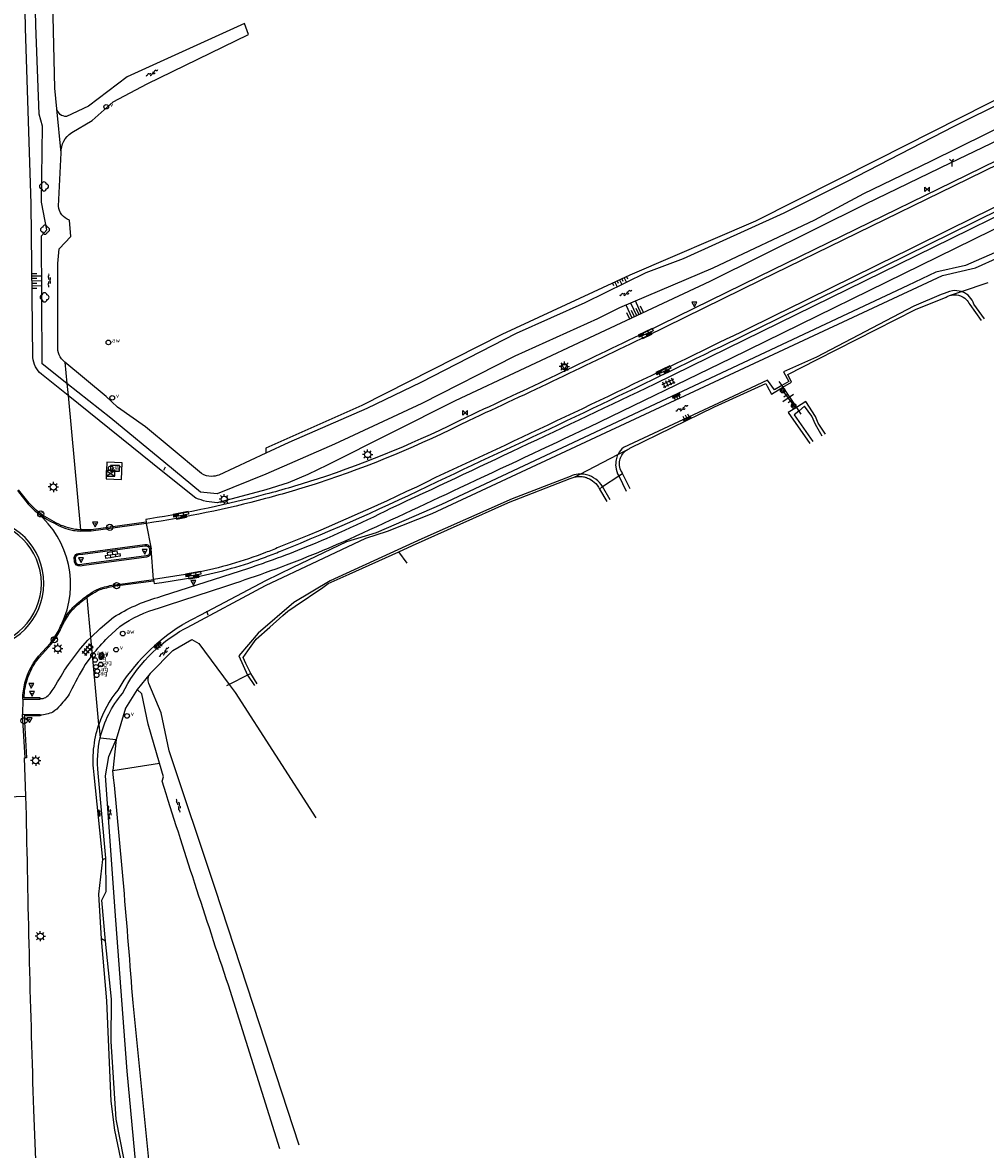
# Model space of a CAD drawing. Extents: x 121149 to 123702, y 457169 to 470031.
# Tile 27 of 87: x 122449 to 122637, y 461738 to 461958. Entities that reach past the tile are written whole.
import ezdxf
from ezdxf.enums import TextEntityAlignment as Align

# ---------------------------------------------------------------- set-up
doc = ezdxf.new("R2010")
doc.units = 0
doc.header["$LTSCALE"] = 4
doc.layers.get('0').update_dxf_attribs({"color": 8, "linetype": 'CONTINUOUS'})
doc.layers.add('REFERENTIE', color=8, linetype='CONTINUOUS')
doc.styles.add('ISO', font='ISO')

# ---------------------------------------------------------------- blocks, each defined once
blk = doc.blocks.new('talud')
at = {"color": 0}
for p, q in [((0, 0.75), (0.5, 0.75)), ((0, 0.5), (1, 0.5)), ((0, 0.25), (0.5, 0.25)), ((0, 0), (1, 0)), ((0, -0.25), (0.5, -0.25)), ((0, -0.5), (1, -0.5)), ((0, -0.75), (0.5, -0.75))]:
    blk.add_line(p, q, dxfattribs=at)
blk = doc.blocks.new('water')
at = {"color": 0, "linetype": 'ByBlock', "lineweight": -2}
for centre, start, end in [((-0.01, 0.75), 129.7446, 230.2554), ((-0.32, 1.12), 309.7446, 50.2554), ((-0.32, 0.37), 309.7446, 50.2554), ((0.32, 0.01), 129.7446, 230.2554), ((0, 0.38), 309.7446, 50.2554), ((-0.01, -0.74), 129.7446, 230.2554), ((-0.32, -0.37), 309.7446, 50.2554), ((-0.32, -1.12), 309.7446, 50.2554), ((0, -0.37), 309.7446, 50.2554)]:
    blk.add_arc(centre, 0.244, start, end, dxfattribs=at)
blk = doc.blocks.new('struik')
at = {"color": 0, "linetype": 'Continuous'}
for centre, start, end in [((-0.44, 0), 91.0912, 268.9013), ((0, 0.44), 1.0233, 178.9632), ((0.44, 0), 271.6625, 88.3448), ((0, -0.45), 180.4729, 359.5406)]:
    blk.add_arc(centre, 0.45, start, end, dxfattribs=at)
blk = doc.blocks.new('verklikker')
at = {"color": 0}
blk.add_circle((0, 0), 0.45, dxfattribs=at)
at = {"color": 0, "style": 'ISO'}
blk.add_attdef('VERKLIKKER', (0.7, 0), '', height=0.9, dxfattribs=at)
blk = doc.blocks.new('kilometerpaal')
at = {"color": 0}
for p, q in [((-0.44, 0.44), (0.44, -0.44)), ((-0.44, -0.44), (-0.44, 0.44)), ((0.44, 0.44), (-0.44, -0.44)), ((0.44, -0.44), (0.44, 0.44))]:
    blk.add_line(p, q, dxfattribs=at)
at = {"color": 0, "style": 'ISO'}
blk.add_attdef('KILOMETERPAAL', (0.59, 0.87), '', height=2.5, dxfattribs=at)
blk = doc.blocks.new('wegwijzer')
at = {"color": 0}
for q in [(-0.42, 1.42), (0.42, 1.42), (0, 0)]:
    blk.add_line((0, 1), q, dxfattribs=at)
blk = doc.blocks.new('lichtmast')
at = {"color": 0}
for p, q in [((-0.6, 0), (-1, 0)), ((-0.71, 0.71), (-0.42, 0.42)), ((0, 0.6), (0, 1)), ((0.42, 0.42), (0.71, 0.71)), ((0.6, 0), (1, 0)), ((-0.42, -0.42), (-0.71, -0.71)), ((0, -0.6), (0, -1)), ((0.42, -0.42), (0.71, -0.71))]:
    blk.add_line(p, q, dxfattribs=at)
blk.add_circle((0, 0), 0.6, dxfattribs=at)
blk = doc.blocks.new('tegels')
at = {"color": 0, "linetype": 'ByBlock', "lineweight": -2}
for p, q in [((0.62, 0.94), (-0.62, 0.94)), ((0.62, 0.31), (-0.62, 0.31)), ((-0.31, -1.23), (-0.31, 1.25)), ((0.31, -1.23), (0.31, 1.25)), ((0.62, -0.31), (-0.62, -0.31)), ((0.62, -0.94), (-0.62, -0.94))]:
    blk.add_line(p, q, dxfattribs=at)
blk = doc.blocks.new('bermverhardingblok')
at = {"color": 0, "linetype": 'ByBlock', "lineweight": -2}
for p, q in [((-0.5, 1.5), (-0.5, -1.5)), ((-0.5, 1.5), (0, 1.5)), ((-0.5, 0.5), (0, 0.5)), ((0, 1.5), (0, -1.5)), ((0.5, 1), (0, 1)), ((0, 1), (0.5, 1)), ((0.5, 0), (0, 0)), ((0.4, 0.9), (0.1, 0.9)), ((0.1, 0.9), (0.1, 0.1)), ((0.4, 0.1), (0.1, 0.1)), ((0.3, 0.8), (0.2, 0.8)), ((0.2, 0.8), (0.2, 0.2)), ((0.3, 0.2), (0.2, 0.2)), ((0.3, 0.8), (0.3, 0.2)), ((0.4, 0.9), (0.4, 0.1)), ((0.5, -1), (0.5, 1)), ((-0.5, -0.5), (0, -0.5)), ((-0.5, -1.5), (0, -1.5)), ((-0.4, -1.4), (-0.4, -0.6)), ((-0.4, -0.6), (-0.1, -0.6)), ((-0.4, -1.4), (-0.1, -1.4)), ((-0.3, -1.3), (-0.3, -0.7)), ((-0.3, -0.7), (-0.2, -0.7)), ((-0.3, -1.3), (-0.2, -1.3)), ((-0.2, -1.3), (-0.2, -0.7)), ((-0.1, -1.4), (-0.1, -0.6)), ((0, -1), (0.5, -1))]:
    blk.add_line(p, q, dxfattribs=at)
blk = doc.blocks.new('verkeersbord')
at = {"color": 0}
for p, q in [((0.5, 0.32), (-0.5, 0.32)), ((-0.5, 0.32), (0, -0.6)), ((0, -0.6), (0.5, 0.32))]:
    blk.add_line(p, q, dxfattribs=at)
blk = doc.blocks.new('schk')
at = {"color": 0}
for p, q in [((0.86, 0.56), (-0.86, 0.56)), ((-0.86, 0.56), (-0.86, -0.56)), ((0.86, -0.56), (0.86, 0.56)), ((-0.86, -0.56), (0.86, -0.56))]:
    blk.add_line(p, q, dxfattribs=at)
at = {"color": 0, "linetype": 'Continuous'}
for p, q in [((-0.86, 0.56), (0.86, -0.56)), ((-0.86, -0.56), (0.86, 0.56))]:
    blk.add_line(p, q, dxfattribs=at)
blk = doc.blocks.new('afsl-water')
at = {"color": 0}
blk.add_circle((0, 0), 0.45, dxfattribs=at)
at = {"color": 0, "style": 'ISO'}
blk.add_attdef('AFSL-WATER', (0.7, 0), '', height=0.9, dxfattribs=at)
blk = doc.blocks.new('schk-cai')
at = {"color": 0}
for p, q in [((0.86, 0.56), (-0.86, 0.56)), ((-0.86, 0.56), (-0.86, -0.56)), ((0.86, -0.56), (0.86, 0.56)), ((-0.86, -0.56), (0.86, -0.56))]:
    blk.add_line(p, q, dxfattribs=at)
at = {"color": 0, "linetype": 'Continuous', "style": 'ISO'}
blk.add_attdef('CAI', text='', height=0.8, dxfattribs=at).set_placement((-0.02, -0.03), align=Align.MIDDLE_CENTER)
blk = doc.blocks.new('klinkers4')
at = {"color": 0, "linetype": 'ByBlock', "lineweight": -2}
for p, q in [((0, 1.5), (-0.5, 1.5)), ((-0.5, 1.5), (-0.5, 0.5)), ((-0.5, 0.5), (-0.5, -0.5)), ((0, 0.5), (-0.5, 0.5)), ((0, 1.5), (0, 1)), ((0.5, 1), (0, 1)), ((0, 1), (0, 0.5)), ((0, 0.5), (0, 0)), ((0.5, 0), (0, 0)), ((0, 0), (0, -0.5)), ((0.5, 0), (0.5, 1)), ((0.5, -1), (0.5, 0)), ((-0.5, -0.5), (-0.5, -1.5)), ((0, -0.5), (-0.5, -0.5)), ((-0.5, -1.5), (0, -1.5)), ((0, -0.5), (0, -1)), ((0, -1), (0.5, -1)), ((0, -1), (0, -1.5))]:
    blk.add_line(p, q, dxfattribs=at)
blk = doc.blocks.new('verkeersbord-pl')
at = {"linetype": 'Continuous'}
blk.add_circle((0, 0), 0.03, dxfattribs=at)
blk = doc.blocks.new('kolk')
at = {"color": 0}
blk.add_circle((0, 0), 0.6, dxfattribs=at)
at = {"color": 0, "linetype": 'Continuous', "style": 'ISO'}
blk.add_attdef('KOLK', (-0.04, -0.26), '', height=0.8, dxfattribs=at)
blk = doc.blocks.new('paal')
at = {"color": 0}
for radius in [0.45, 0.2]:
    blk.add_circle((0, 0), radius, dxfattribs=at)
blk = doc.blocks.new('DRHEK')
at = {"color": 0, "linetype": 'Continuous'}
for p, q in [((1.25, 0), (-1.25, 0)), ((-0.5, 0.7), (0.5, 0.7)), ((-0.5, -0.7), (0.5, -0.7))]:
    blk.add_line(p, q, dxfattribs=at)
blk = doc.blocks.new('afsl-gas')
at = {"color": 0}
blk.add_circle((0, 0), 0.45, dxfattribs=at)
at = {"color": 0, "style": 'ISO'}
blk.add_attdef('AFSL-GAS', (0.7, 0), '', height=0.9, dxfattribs=at)
blk = doc.blocks.new('tegels4')
at = {"color": 0, "linetype": 'ByBlock', "lineweight": -2}
for p, q in [((0.62, 0.94), (-0.62, 0.94)), ((0.62, 0.31), (-0.62, 0.31)), ((-0.31, -1.23), (-0.31, 1.25)), ((0.31, -1.23), (0.31, 1.25)), ((0.62, -0.31), (-0.62, -0.31)), ((0.62, -0.94), (-0.62, -0.94))]:
    blk.add_line(p, q, dxfattribs=at)

msp = doc.modelspace()

# ---------------------------------------------------------------- linework, layer by layer
at = {"layer": 'REFERENTIE'}
for points in [[(123264.206, 462235.959), (123251.525, 462229.548), (123207.644, 462207.482), (123162.323, 462185.076), (123119.621, 462164.14), (123074.613, 462142.288), (123029.13, 462120.099), (122985.091, 462098.72), (122955.134, 462084.165), (122926.028, 462070.019), (122891.805, 462053.377), (122852.144, 462033.99), (122819.41, 462017.951), (122781.451, 461999.5), (122744.452, 461981.405), (122706.49, 461962.768), (122665.743, 461942.765), (122630.736, 461925.64), (122592.866, 461907.139), (122570.688, 461896.298)], [(123183.776, 462187.633), (123142.201, 462167.118), (123103.33, 462148.202), (123066.027, 462130.009), (123028.205, 462111.612), (122988.369, 462092.251), (122944.884, 462071.148), (122898.767, 462048.683), (122868.219, 462033.794), (122840.686, 462020.354), (122809.501, 462005.182), (122779.144, 461990.372), (122749.269, 461975.767), (122719.119, 461960.929), (122688.904, 461946.142), (122658.625, 461931.292), (122629.826, 461917.136)], [(122927.909, 462073.084), (122887.828, 462053.773), (122880.923, 462050.445), (122845.55, 462034.011), (122808.671, 462016.148), (122778.119, 462001.641), (122747.694, 461986.606), (122721.811, 461973.347), (122697.294, 461962.023), (122668.049, 461948.36), (122640.948, 461935.373), (122629.924, 461930.058), (122613.384, 461922.083), (122583.013, 461906.943), (122560.505, 461896.406), (122533.295, 461883.697), (122508.282, 461871.102), (122504.512, 461869.28), (122500.661, 461867.635), (122496.299, 461866.262), (122486.844, 461863.76)], [(122928.407, 462072.099), (122927.395, 462071.597), (122925.678, 462070.738), (122891.454, 462054.096), (122851.792, 462034.708), (122819.059, 462018.67), (122781.1, 462000.219), (122744.1, 461982.123), (122706.137, 461963.486), (122665.391, 461943.483), (122630.385, 461926.359), (122592.515, 461907.858), (122570.337, 461897.017)], [(122572.276, 461886.994), (122586.459, 461893.959), (122630.091, 461915.371), (122676.745, 461938.279), (122720.087, 461959.559), (122766.744, 461982.338), (122798.128, 461997.701), (122823.789, 462010.165), (122856.265, 462025.99), (122899.842, 462047.271), (122932.583, 462063.382), (122933.039, 462063.607)], [(122630.185, 461916.41), (122658.982, 461930.565), (122689.261, 461945.415), (122719.476, 461960.202), (122749.626, 461975.04), (122779.5, 461989.644), (122809.856, 462004.454), (122841.041, 462019.626), (122868.574, 462033.066), (122899.122, 462047.955), (122932.701, 462064.307)], [(122559.501, 461878.612), (122587.162, 461892.013), (122630.967, 461913.478), (122677.381, 461936.289), (122720.864, 461957.624), (122767.379, 461980.327), (122810.342, 462001.35), (122858.47, 462024.775), (122900.139, 462045.132), (122917.838, 462053.797), (122932.223, 462060.812), (122934.762, 462060.206)], [(122457.487, 461887.063), (122452.646, 461890.9), (122452.547, 461915.87), (122453.601, 461917.082), (122452.531, 461922.478), (122452.71, 461937.268), (122452.092, 461939.623), (122451.414, 461957.019), (122450.699, 461987.741), (122453.245, 461989.513), (122459.268, 461991.769)], [(122450.837, 461892.108), (122450.485, 461922.135), (122449.435, 461956.435), (122448.839, 461987.965)], [(122455.131, 461944.728), (122454.489, 461972.751)], [(122458.427, 461936.042), (122462.439, 461938.418), (122466.525, 461942.038), (122473.186, 461945.538), (122492.963, 461955.217), (122492.185, 461957.355), (122469.234, 461946.956), (122461.7, 461941.206), (122457.406, 461939.194)], [(122650.794, 461947.268), (122630.628, 461937.217), (122609.71, 461926.408), (122597.452, 461920.325), (122577.82, 461911.41), (122570.482, 461908.694), (122558.609, 461902.807), (122545.174, 461896.843), (122526.602, 461887.248), (122516.071, 461882.149), (122500.795, 461875.515), (122496.308, 461873.448)], [(122455.527, 461940.691), (122455.131, 461944.728)], [(122642.572, 461944.299), (122615.677, 461930.745)], [(122456.357, 461932.105), (122455.527, 461940.691)], [(122647.934, 461941.177), (122626.095, 461930.423), (122613.006, 461924.104), (122603.461, 461918.914), (122583.615, 461909.573), (122565.393, 461901.832), (122561.084, 461899.659), (122544.931, 461892.399), (122526.801, 461883.152), (122509.752, 461875.234), (122496.303, 461869.349), (122486.798, 461865.5), (122483.55, 461865.809), (122476.78, 461871.406)], [(122455.832, 461921.693), (122456.357, 461932.105)], [(122480.966, 461839.429), (122496.275, 461847.624), (122506.453, 461852.416), (122515.83, 461856.884), (122520.049, 461858.225), (122528.827, 461861.644), (122628.44, 461908.159), (122634.89, 461909.631), (122648.703, 461915.877), (122665.993, 461922.838), (122677.882, 461927.519), (122681.728, 461929.703), (122681.316, 461930.882)], [(122680.617, 461929.931), (122663.437, 461923.394), (122645.308, 461915.486), (122632.938, 461910.107), (122627.141, 461908.766), (122621.636, 461906.158), (122530.631, 461863.457), (122517.86, 461857.921), (122512.059, 461856.11), (122501.615, 461851.138), (122496.275, 461848.494), (122484.793, 461842.454)], [(122615.677, 461930.745), (122591.918, 461918.77)], [(122458.281, 461915.74), (122457.981, 461918.936)], [(122591.918, 461918.77), (122567.366, 461908.211)], [(122456.001, 461913.325), (122458.281, 461915.74)], [(122455.713, 461910.514), (122456.001, 461913.325)], [(122455.694, 461894.391), (122455.713, 461910.514)], [(122567.366, 461908.211), (122542.414, 461896.618)], [(122629.824, 461904.227), (122632.132, 461904.999)], [(122632.132, 461904.999), (122637.36, 461906.747)], [(122628.187, 461904.446), (122622.811, 461902.149), (122603.858, 461892.167), (122597.422, 461889.305), (122598.43, 461887.465), (122597.042, 461886.635)], [(122623.191, 461901.504), (122629.176, 461903.941)], [(122603.964, 461891.709), (122623.191, 461901.504)], [(122633.748, 461902.451), (122635.997, 461899.347)], [(122636.599, 461899.713), (122634.564, 461902.538)], [(122542.414, 461896.618), (122515.098, 461882.771)], [(122598.264, 461888.802), (122603.964, 461891.709)], [(122457.096, 461891.216), (122457.069, 461891.239)], [(122457.096, 461891.216), (122457.487, 461887.063)], [(122465.172, 461884.515), (122457.096, 461891.216)], [(122457.712, 461884.681), (122452.509, 461888.853)], [(122597.042, 461886.635), (122595.646, 461885.801), (122594.298, 461887.678), (122586.641, 461884.127), (122566.123, 461874.58)], [(122596.509, 461887.426), (122597.042, 461886.635)], [(122597.261, 461886.31), (122598.925, 461887.325)], [(122598.925, 461887.325), (122598.264, 461888.802)], [(122476.78, 461871.406), (122466.078, 461880.254), (122457.487, 461887.063)], [(122457.487, 461887.063), (122457.712, 461884.681)], [(122583.925, 461882.5), (122593.936, 461887.086)], [(122593.936, 461887.086), (122594.215, 461886.549)], [(122594.215, 461886.549), (122595.041, 461884.956)], [(122595.041, 461884.956), (122597.261, 461886.31)], [(122597.042, 461886.635), (122597.261, 461886.31)], [(122597.224, 461885.671), (122599.376, 461882.675)], [(122597.261, 461886.31), (122599.903, 461882.389)], [(122476.218, 461869.84), (122457.712, 461884.681)], [(122457.712, 461884.681), (122460.177, 461858.494)], [(122467.367, 461882.414), (122465.172, 461884.515)], [(122605.599, 461877.18), (122604.188, 461879.315), (122603.636, 461880.6), (122601.737, 461883.562), (122599.903, 461882.389)], [(122472.822, 461878.602), (122467.367, 461882.414)], [(122515.098, 461882.771), (122496.308, 461874.443)], [(122567.417, 461874.402), (122583.925, 461882.5)], [(122599.903, 461882.389), (122598.33, 461881.383), (122602.511, 461875.368)], [(122600.379, 461881.683), (122599.501, 461880.937), (122603.12, 461875.725)], [(122599.903, 461882.389), (122600.379, 461881.683)], [(122604.907, 461876.774), (122603.614, 461879.035), (122602.901, 461880.662), (122601.467, 461882.607), (122600.379, 461881.683)], [(122600.379, 461881.683), (122600.798, 461881.061)], [(122477.854, 461874.404), (122472.822, 461878.602)], [(122483.788, 461869.454), (122477.854, 461874.404)], [(122496.308, 461874.443), (122496.308, 461873.448)], [(122496.308, 461873.448), (122487.134, 461869.175)], [(122557.681, 461869.371), (122565.055, 461873.165)], [(122565.055, 461873.165), (122566.724, 461874.024)], [(122565.1, 461873.257), (122565.055, 461873.165)], [(122465.26, 461871.708), (122465.135, 461868.41), (122468.164, 461868.295), (122468.29, 461871.592), (122465.26, 461871.708)], [(122482.66, 461864.674), (122476.218, 461869.84)], [(122476.446, 461870.144), (122476.773, 461870.77)], [(122555.723, 461868.907), (122544.445, 461864.568), (122526.792, 461856.737), (122522.066, 461854.58), (122508.858, 461848.551), (122501.815, 461844.293), (122494.86, 461838.294), (122491.042, 461833.877), (122492.776, 461830.106)], [(122543.708, 461863.805), (122555.763, 461868.509)], [(122556.532, 461868.78), (122557.681, 461869.371)], [(122558.945, 461868.68), (122559.156, 461868.602)], [(122562.028, 461866.913), (122565.234, 461869.007)], [(122565.234, 461869.007), (122565.991, 461869.502)], [(122565.234, 461869.007), (122566.689, 461866.05)], [(122567.451, 461866.462), (122565.991, 461869.502)], [(122447.86, 461866.168), (122449.919, 461863.512), (122451.307, 461862.13)], [(122451.469, 461862.321), (122450.109, 461863.675), (122448.065, 461866.312)], [(122561.45, 461866.443), (122562.028, 461866.913)], [(122561.45, 461866.443), (122562.869, 461863.988)], [(122563.539, 461864.349), (122562.028, 461866.913)], [(122524.981, 461855.424), (122543.582, 461863.749)], [(122543.582, 461863.749), (122543.708, 461863.805)], [(122472.95, 461859.966), (122462.212, 461858.502)], [(122472.978, 461859.74), (122462.227, 461858.252)], [(122473.697, 461860.629), (122472.88, 461860.522)], [(122472.88, 461860.522), (122472.95, 461859.966)], [(122472.95, 461859.966), (122472.978, 461859.74)], [(122472.978, 461859.74), (122473.94, 461854.773)], [(122460.177, 461858.494), (122460.2, 461858.243)], [(122460.6, 461854), (122472.677, 461855.621)], [(122460.623, 461853.752), (122472.726, 461855.376)], [(122473.602, 461854.743), (122473.634, 461853.937)], [(122474.375, 461848.788), (122473.94, 461854.773)], [(122522.32, 461854.22), (122524.981, 461855.424)], [(122458.965, 461852.251), (122458.902, 461853.162)], [(122459.212, 461852.286), (122459.145, 461853.103)], [(122459.74, 461853.885), (122460.6, 461854)], [(122459.763, 461853.636), (122460.623, 461853.752)], [(122472.985, 461853.401), (122460.812, 461851.748)], [(122473.008, 461853.152), (122460.835, 461851.499)], [(122473.874, 461853.867), (122473.701, 461853.529)], [(122508.518, 461847.973), (122512.618, 461849.829), (122522.32, 461854.22)], [(122523.898, 461851.986), (122522.32, 461854.22)], [(122460.812, 461851.748), (122460.045, 461851.644)], [(122460.835, 461851.499), (122460.074, 461851.396)], [(122482.71, 461850.089), (122474.375, 461848.788)], [(122476.168, 461845.586), (122492.993, 461851.006)], [(122466.97, 461847.774), (122474.375, 461848.788)], [(122467.004, 461847.526), (122474.409, 461848.54), (122474.375, 461848.788)], [(122474.375, 461848.788), (122474.554, 461847.998)], [(122474.554, 461847.998), (122476.028, 461848.226), (122482.833, 461849.299)], [(122500.599, 461842.589), (122502.025, 461843.559), (122507.466, 461847.257), (122508.518, 461847.973)], [(122461.419, 461845.296), (122461.392, 461845.582)], [(122475.242, 461845.288), (122476.168, 461845.586)], [(122477.34, 461843.836), (122488.298, 461847.438)], [(122462.155, 461837.482), (122461.419, 461845.296)], [(122475.559, 461843.251), (122477.34, 461843.836)], [(122462.155, 461837.482), (122463.979, 461839.196), (122466.615, 461841.427)], [(122484.793, 461842.454), (122480.575, 461840.235)], [(122484.719, 461842.677), (122484.793, 461842.454)], [(122484.793, 461842.454), (122484.978, 461841.895)], [(122494.431, 461837.114), (122497.106, 461839.489), (122499.637, 461841.735), (122500.599, 461842.589)], [(122465.461, 461837.451), (122467.8, 461839.628)], [(122451.374, 461832.621), (122452.132, 461833.635), (122454.489, 461836.225), (122455.246, 461837.258), (122455.998, 461838.501)], [(122451.939, 461833.795), (122454.294, 461836.38), (122455.038, 461837.397), (122455.779, 461838.62)], [(122457.054, 461831.094), (122457.78, 461832.16), (122460.158, 461835.346), (122461.602, 461836.963), (122462.155, 461837.482)], [(122462.476, 461834.069), (122462.155, 461837.482)], [(122478.171, 461834.892), (122481.866, 461837.076)], [(122481.866, 461837.076), (122483.273, 461836.287)], [(122491.886, 461833.575), (122492.804, 461834.851), (122494.431, 461837.114)], [(122473.76, 461830.439), (122478.171, 461834.892)], [(122483.273, 461836.287), (122489.196, 461828.292)], [(122462.157, 461833.673), (122461.059, 461832.161)], [(122463.753, 461820.5), (122462.476, 461834.069)], [(122493.383, 461830.414), (122492.444, 461832.398), (122491.886, 461833.575)], [(122473.76, 461830.439), (122471.213, 461827.32)], [(122492.776, 461830.106), (122489.196, 461828.292)], [(122493.383, 461830.414), (122492.776, 461830.106)], [(122492.776, 461830.106), (122494.122, 461828.074)], [(122494.641, 461828.393), (122493.383, 461830.414)], [(122475.866, 461822.779), (122473.488, 461828.461)], [(122489.196, 461828.292), (122488.629, 461828.004)], [(122489.196, 461828.292), (122490.351, 461826.733), (122506.1, 461802.274)], [(122452.293, 461825.535), (122452.281, 461825.669), (122449.132, 461825.672)], [(122471.213, 461827.32), (122468.954, 461823.697)], [(122475.565, 461812.949), (122473.339, 461820.564), (122472.122, 461826.483), (122471.213, 461827.32)], [(122448.877, 461825.422), (122448.851, 461822.411)], [(122448.877, 461825.422), (122452.281, 461825.419), (122452.293, 461825.535)], [(122468.954, 461823.697), (122467.137, 461817.575)], [(122452.273, 461822.281), (122452.263, 461822.39), (122448.851, 461822.411)], [(122449.368, 461813.937), (122448.851, 461822.411)], [(122452.273, 461822.281), (122452.27, 461822.141), (122449.117, 461822.159), (122449.6, 461813.97), (122449.368, 461813.937)], [(122477.438, 461815.336), (122475.866, 461822.779)], [(122463.753, 461820.5), (122463.999, 461817.889)], [(122463.999, 461817.889), (122467.137, 461817.575)], [(122465.658, 461814.254), (122467.137, 461817.575)], [(122467.137, 461817.575), (122466.481, 461811.477)], [(122486.416, 461788.424), (122477.438, 461815.336)], [(122449.468, 461806.501), (122449.195, 461813.947), (122449.368, 461813.937)], [(122465.031, 461810.469), (122465.658, 461814.254)], [(122466.481, 461811.477), (122475.565, 461812.949)], [(122476.33, 461810.262), (122475.565, 461812.949)], [(122464.49, 461794.123), (122462.793, 461810.681)], [(122465.085, 461794.404), (122463.597, 461810.981)], [(122467.023, 461782.26), (122465.031, 461810.469)], [(122476.085, 461809.405), (122476.33, 461810.262)], [(122438.223, 461806.088), (122449.468, 461806.501)], [(122449.603, 461802.826), (122449.468, 461806.501)], [(122464.238, 461778.636), (122463.698, 461787.361), (122464.49, 461794.123)], [(122465.019, 461778.201), (122464.337, 461786.169), (122465.149, 461787.901), (122465.085, 461794.404)], [(122464.49, 461794.123), (122465.085, 461794.404)], [(122493.889, 461765.604), (122486.416, 461788.424)], [(122469.234, 461752.796), (122467.023, 461782.26)], [(122459.877, 461710.921), (122459.51, 461730.365), (122461.61, 461732.302), (122466.852, 461732.852), (122468.341, 461733.655), (122468.637, 461735.788), (122467.102, 461743.408), (122466.165, 461758.612), (122466.199, 461766.846), (122465.019, 461778.201)], [(122465.019, 461778.201), (122464.238, 461778.636)], [(122467.957, 461734.964), (122468.009, 461735.645), (122466.873, 461741.303), (122466.148, 461746.945), (122465.274, 461766.543), (122464.238, 461778.636)], [(122499.042, 461737.647), (122489.015, 461769.577)], [(122496.892, 461519.498), (122489.536, 461586.795), (122486.157, 461612.74), (122478.15, 461695.967), (122473.985, 461730.322), (122470.409, 461766.133)], [(122502.807, 461738.374), (122493.889, 461765.604)], [(122471.444, 461729.04), (122469.234, 461752.796)], [(122452.513, 461707.724), (122451.04, 461745.26)]]:
    msp.add_lwpolyline(points, dxfattribs=at)
for points in [[(122457.406, 461939.194, -0.3750248), (122455.527, 461940.691)], [(122456.357, 461932.105, -0.2641802), (122458.427, 461936.042)], [(122457.981, 461918.936, -0.2759935), (122455.832, 461921.693)], [(122629.826, 461917.136, -0.0018882), (122583.269, 461894.262)], [(122583.624, 461893.534, 0.001888), (122630.185, 461916.41)], [(122630.36, 461905.146, 0.0220272), (122628.187, 461904.446)], [(122632.132, 461904.999, 0.1179766), (122630.36, 461905.146)], [(122632.349, 461904.92, 0.0136884), (122632.132, 461904.999)], [(122633.724, 461903.978, 0.1108392), (122632.349, 461904.92)], [(122629.176, 461903.941, -0.0556189), (122629.824, 461904.227)], [(122629.824, 461904.227, -0.0545264), (122630.519, 461904.365)], [(122630.519, 461904.365, -0.1109378), (122631.915, 461904.176)], [(122631.915, 461904.176, -0.1006936), (122633.007, 461903.5)], [(122633.007, 461903.5, -0.1004679), (122633.748, 461902.451)], [(122634.564, 461902.538, 0.1113126), (122633.724, 461903.978)], [(122570.337, 461897.017, -0.004983), (122535.554, 461880.498)], [(122570.688, 461896.298, -0.004995), (122535.902, 461879.778)], [(122457.069, 461891.239, -0.2375412), (122455.694, 461894.391)], [(122583.269, 461894.262, -0.0049484), (122529.478, 461868.674)], [(122452.509, 461888.853, -0.1832093), (122450.837, 461892.108)], [(122529.827, 461867.943, 0.004963), (122583.624, 461893.534)], [(122545.95, 461874.536, 0.0009832), (122572.276, 461886.994)], [(122535.554, 461880.498, -0.0366672), (122506.323, 461868.35)], [(122535.902, 461879.778, -0.0366538), (122506.571, 461867.589)], [(122534.28, 461866.754, 0.0021351), (122559.501, 461878.612)], [(122520.755, 461862.715, 0.0021056), (122545.95, 461874.536)], [(122566.123, 461874.58, 0.0946083), (122565.1, 461873.257)], [(122566.724, 461874.024, -0.0606612), (122567.417, 461874.402)], [(122564.707, 461872.123, 0.0741954), (122564.643, 461870.802)], [(122565.055, 461873.165, 0.0616008), (122564.707, 461872.123)], [(122565.444, 461870.736, -0.1060058), (122565.449, 461872.085)], [(122565.449, 461872.085, -0.0381615), (122565.589, 461872.554)], [(122565.589, 461872.554, -0.0832553), (122566.143, 461873.49)], [(122566.143, 461873.49, -0.0618869), (122566.724, 461874.024)], [(122564.643, 461870.802, 0.1117827), (122565.234, 461869.007)], [(122565.991, 461869.502, -0.1061382), (122565.444, 461870.736)], [(122485.747, 461868.915, -0.1352846), (122483.788, 461869.454)], [(122487.134, 461869.175, -0.0938099), (122485.747, 461868.915)], [(122506.571, 461867.589, -0.0123297), (122496.295, 461864.586)], [(122506.323, 461868.35, -0.0124787), (122496.296, 461865.419)], [(122529.478, 461868.674, -0.0193848), (122498.88, 461855.071)], [(122499.186, 461854.321, 0.0193183), (122529.827, 461867.943)], [(122557.312, 461869.348, 0.0848834), (122555.723, 461868.907)], [(122555.763, 461868.509, -0.0480985), (122556.532, 461868.78)], [(122556.532, 461868.78, -0.0484135), (122557.338, 461868.901)], [(122557.681, 461869.371, 0.0190651), (122557.312, 461869.348)], [(122557.338, 461868.901, -0.0592883), (122558.349, 461868.835)], [(122558.958, 461869.233, 0.0673208), (122557.681, 461869.371)], [(122558.349, 461868.835, -0.0354551), (122558.945, 461868.68)], [(122560.732, 461868.39, 0.102027), (122558.958, 461869.233)], [(122559.156, 461868.602, -0.0875888), (122560.425, 461867.817)], [(122560.425, 461867.817, -0.1012714), (122561.45, 461866.443)], [(122562.028, 461866.913, 0.1020211), (122560.732, 461868.39)], [(122496.296, 461865.419, -0.0260222), (122473.697, 461860.629)], [(122512.574, 461856.669, 0.0033646), (122534.28, 461866.754)], [(122496.295, 461864.586, -0.0273655), (122472.978, 461859.74)], [(122486.844, 461863.76, -0.0840854), (122482.66, 461864.674)], [(122451.307, 461862.13, 0.0047093), (122451.672, 461861.842)], [(122455.034, 461860.048, -0.0558357), (122451.469, 461862.321)], [(122456.445, 461840.008, 0.3415303), (122451.672, 461861.842)], [(122451.672, 461861.842, 0.0493782), (122454.918, 461859.826)], [(122502.544, 461854.484, 0.0221058), (122520.755, 461862.715)], [(122440.445, 461835.289, 0.9859387), (122440.445, 461860.749)], [(122440.445, 461835.772, 0.9857406), (122440.445, 461860.247)], [(122454.918, 461859.826, 0.0873728), (122458.782, 461858.372)], [(122458.815, 461858.62, -0.0877734), (122455.034, 461860.048)], [(122458.782, 461858.372, 0.0204107), (122460.2, 461858.243)], [(122460.177, 461858.494, -0.019197), (122458.815, 461858.62)], [(122462.212, 461858.502, -0.0285027), (122460.177, 461858.494)], [(122462.227, 461858.252, -0.028122), (122460.2, 461858.243)], [(122496.277, 461850.141, 0.0184259), (122512.574, 461856.669)], [(122472.677, 461855.621, -0.4368352), (122473.85, 461854.773)], [(122472.726, 461855.376, -0.4353046), (122473.602, 461854.743)], [(122473.85, 461854.773, -0.0993265), (122473.874, 461853.867)], [(122496.28, 461852.15, 0.007284), (122502.544, 461854.484)], [(122496.283, 461853.178, 0.0113684), (122499.186, 461854.321)], [(122498.88, 461855.071, -0.0080378), (122496.284, 461854.034)], [(122458.902, 461853.162, -0.3209524), (122459.74, 461853.885)], [(122460.074, 461851.396, -0.4063653), (122458.965, 461852.251)], [(122459.145, 461853.103, -0.3204483), (122459.763, 461853.636)], [(122460.045, 461851.644, -0.4060529), (122459.212, 461852.286)], [(122473.634, 461853.937, -0.3080324), (122472.985, 461853.401)], [(122473.701, 461853.529, -0.2058686), (122473.008, 461853.152)], [(122496.284, 461854.034, -0.0405896), (122482.71, 461850.089)], [(122482.833, 461849.299, 0.0399084), (122496.283, 461853.178)], [(122492.993, 461851.006, 0.0037285), (122496.28, 461852.15)], [(122488.298, 461847.438, 0.0088583), (122496.277, 461850.141)], [(122464.163, 461847.134, -0.0442315), (122466.97, 461847.774)], [(122458.928, 461843.592, -0.0274151), (122461.392, 461845.582)], [(122461.392, 461845.582, -0.0105325), (122462.456, 461846.313)], [(122461.419, 461845.296, -0.013616), (122462.594, 461846.104)], [(122462.456, 461846.313, -0.0672986), (122464.163, 461847.134)], [(122462.594, 461846.104, -0.0680697), (122464.24, 461846.896)], [(122464.24, 461846.896, -0.044154), (122467.004, 461847.526)], [(122457.192, 461841.364, -0.0726617), (122458.928, 461843.592)], [(122458.551, 461842.855, -0.0371242), (122461.419, 461845.296)], [(122466.615, 461841.427, -0.0733614), (122475.242, 461845.288)], [(122455.998, 461838.501, -0.0275002), (122457.405, 461841.234)], [(122456.445, 461840.008, -0.0138663), (122457.192, 461841.364)], [(122457.405, 461841.234, -0.0450272), (122458.551, 461842.855)], [(122467.8, 461839.628, -0.0823868), (122475.559, 461843.251)], [(122455.779, 461838.62, -0.0145226), (122456.445, 461840.008)], [(122479.988, 461839.881, 0.1187647), (122467.403, 461827.206)], [(122468.329, 461826.541, -0.1510849), (122480.47, 461839.161)], [(122480.575, 461840.235, 0.0032519), (122479.988, 461839.881)], [(122480.47, 461839.161, -0.0048075), (122480.966, 461839.429)], [(122462.476, 461834.069, -0.0202701), (122465.461, 461837.451)], [(122449.726, 461829.197, -0.0725024), (122451.374, 461832.621)], [(122450.497, 461831.658, -0.0477679), (122451.939, 461833.795)], [(122462.476, 461834.069, 0.0015315), (122462.157, 461833.673)], [(122448.877, 461825.422, -0.1221955), (122450.497, 461831.658)], [(122454.24, 461826.532, 0.0179177), (122457.054, 461831.094)], [(122461.059, 461832.161, 0.0266782), (122458.153, 461826.774)], [(122473.488, 461828.461, -0.2467749), (122473.76, 461830.439)], [(122449.132, 461825.672, -0.068111), (122449.726, 461829.197)], [(122452.293, 461825.535, 0.154002), (122453.359, 461825.777)], [(122453.359, 461825.777, 0.091708), (122454.24, 461826.532)], [(122458.153, 461826.774, -0.0535295), (122456.165, 461824.202)], [(122467.403, 461827.206, 0.08745), (122463.753, 461820.5)], [(122463.999, 461817.889, -0.1190718), (122468.329, 461826.541)], [(122456.165, 461824.202, -0.0745233), (122454.75, 461822.907)], [(122454.75, 461822.907, -0.0969246), (122452.273, 461822.281)], [(122462.793, 461810.681, -0.1136561), (122463.753, 461820.5)], [(122463.597, 461810.981, -0.0845398), (122463.999, 461817.889)], [(122470.409, 461766.133, 0.0062621), (122466.481, 461811.477)], [(122489.015, 461769.577, -0.0046218), (122476.085, 461809.405)], [(122451.04, 461745.26, -0.0037351), (122449.603, 461802.826)]]:
    msp.add_lwpolyline(points, format="xyb", dxfattribs=at)

# ---------------------------------------------------------------- block references
at = {"layer": 'REFERENTIE', "linetype": 'Continuous'}
for name, p, rotation in [('water', (122474.146, 461947.612), 296.8725389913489), ('water', (122454.062, 461907.156), 359.3697718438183), ('water', (122566.643, 461904.641), 293.2587593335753), ('bermverhardingblok', (122570.59, 461896.712), 295.2834801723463), ('bermverhardingblok', (122574.03, 461889.416), 295.411600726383), ('tegels', (122574.964, 461887.13), 295.4116007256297), ('talud', (122576.31, 461884.89), 295.1553724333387), ('DRHEK', (122598.3, 461884.173), 35.67760208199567), ('water', (122577.628, 461882.132), 295.0791789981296), ('talud', (122578.719, 461879.946), 116.1038249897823), ('bermverhardingblok', (122479.79, 461861.271), 280.9504342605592), ('klinkers4', (122466.418, 461853.669), 98.27589282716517), ('bermverhardingblok', (122482.186, 461849.584), 279.6130258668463), ('talud', (122475.025, 461836.217), 311.1481951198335), ('tegels4', (122461.553, 461835.06), 319.460848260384), ('water', (122476.544, 461834.577), 314.4327335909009), ('water', (122479.323, 461804.66), 16.49622422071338), ('water', (122465.856, 461803.306), 5.796100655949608)]:
    msp.add_blockref(name, p, dxfattribs=dict(at, rotation=rotation))
for name, p, values in [('verklikker', (122465.179, 461941.079), {'VERKLIKKER': 'v'}), ('afsl-water', (122465.589, 461895.07), {'AFSL-WATER': 'aw'}), ('verklikker', (122466.343, 461884.258), {'VERKLIKKER': 'v'}), ('afsl-water', (122466.052, 461870.514), {'AFSL-WATER': 'aw'}), ('kolk', (122452.392, 461861.591), {'KOLK': 'r'}), ('kolk', (122465.872, 461858.985), {'KOLK': 'r'}), ('kolk', (122467.206, 461847.591), {'KOLK': 'r'}), ('afsl-water', (122468.402, 461838.22), {'AFSL-WATER': 'aw'}), ('kolk', (122455.046, 461837.014), {'KOLK': 'r'}), ('afsl-gas', (122462.603, 461834.035), {'AFSL-GAS': 'ag'}), ('verklikker', (122464.25, 461833.857), {'VERKLIKKER': 'v'}), ('verklikker', (122464.26, 461834.051), {'VERKLIKKER': 'v'}), ('verklikker', (122467.099, 461835.09), {'VERKLIKKER': 'v'}), ('afsl-gas', (122463.016, 461833.065), {'AFSL-GAS': 'ag'}), ('afsl-gas', (122463.18, 461831.731), {'AFSL-GAS': 'ag'}), ('afsl-gas', (122464.123, 461832.204), {'AFSL-GAS': 'ag'}), ('verklikker', (122464.221, 461833.625), {'VERKLIKKER': 'v'}), ('afsl-gas', (122463.284, 461830.096), {'AFSL-GAS': 'ag'}), ('afsl-gas', (122463.414, 461830.887), {'AFSL-GAS': 'ag'}), ('kolk', (122449.116, 461821.196), {'KOLK': 'r'}), ('verklikker', (122469.236, 461822.154), {'VERKLIKKER': 'v'})]:
    msp.add_blockref(name, p, dxfattribs=at).add_auto_attribs(values)
for name, p in [('wegwijzer', (122630.225, 461929.403)), ('struik', (122453.015, 461925.536)), ('kilometerpaal', (122625.425, 461924.959)), ('struik', (122453.225, 461917.099)), ('struik', (122453.133, 461903.89)), ('verkeersbord', (122579.99, 461902.607)), ('verkeersbord-pl', (122579.99, 461902.607)), ('lichtmast', (122554.624, 461890.365)), ('verkeersbord', (122554.624, 461890.365)), ('paal', (122597.224, 461885.671)), ('paal', (122599.376, 461882.675)), ('kilometerpaal', (122535.231, 461881.341)), ('lichtmast', (122516.202, 461873.176)), ('schk', (122466.013, 461869.49)), ('lichtmast', (122454.852, 461866.852)), ('lichtmast', (122488.198, 461864.449)), ('verkeersbord', (122463.016, 461859.663)), ('verkeersbord-pl', (122463.016, 461859.663)), ('verkeersbord', (122472.677, 461854.302)), ('verkeersbord-pl', (122472.677, 461854.302)), ('verkeersbord', (122460.252, 461852.683)), ('verkeersbord-pl', (122460.252, 461852.683)), ('verkeersbord', (122482.189, 461848.291)), ('verkeersbord-pl', (122482.189, 461848.291)), ('lichtmast', (122455.703, 461835.304)), ('verkeersbord', (122450.547, 461828.178)), ('verkeersbord-pl', (122450.547, 461828.178)), ('verkeersbord', (122450.695, 461826.58)), ('verkeersbord-pl', (122450.695, 461826.58)), ('verkeersbord', (122450.2, 461821.476)), ('verkeersbord-pl', (122450.2, 461821.476)), ('lichtmast', (122451.404, 461813.428)), ('lichtmast', (122452.293, 461779.146))]:
    msp.add_blockref(name, p, dxfattribs=at)
for p, xscale, yscale, rotation in [((122450.661, 461907.112), 1.921126, 1.921126, 0.656143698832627), ((122565.378, 461907.287), 1.00741, 2, 294.9103000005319), ((122568.728, 461900.255), 2.756732, 2, 115.0871980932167), ((122463.562, 461803.178), 0.732848, 0.732848, 5.873961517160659)]:
    msp.add_blockref('talud', p, dxfattribs=dict(at, xscale=xscale, yscale=yscale, rotation=rotation))
ref = msp.add_blockref('schk-cai', (122466.876, 461870.505), dxfattribs=at)
ref.add_attrib('CAI', 'cai', (122466.162, 461870.079), dxfattribs={"layer": '0', "color": 0, "linetype": 'Continuous', "height": 0.8, "style": 'ISO'})

doc.saveas('drawing.dxf')
